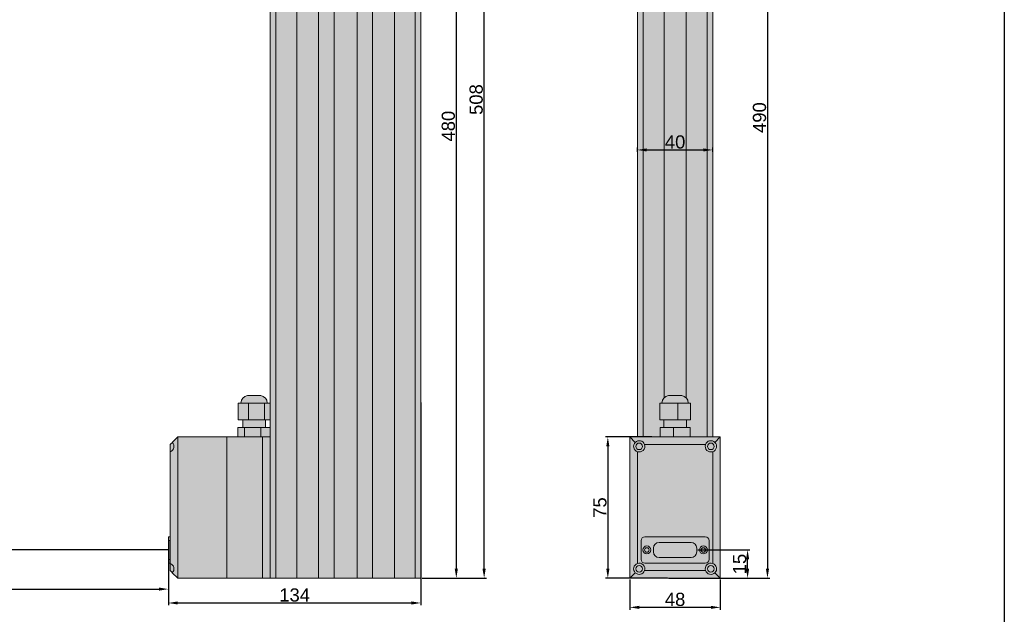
# Model space of a CAD drawing. Header units: millimetres. Extents: x 1690 to 10670, y 1931 to 4673.
# Tile 37 of 48: x 6580 to 7102, y 3038 to 3354. Entities that reach past the tile are written whole.
import ezdxf

# ---------------------------------------------------------------- set-up
doc = ezdxf.new("R2010")
doc.units = ezdxf.units.MM
doc.styles.get("Standard").update_dxf_attribs({"font": 'arial.ttf'})
doc.dimstyles.new('ISO-25', dxfattribs={"dimtxt": 2.5, "dimasz": 2.5, "dimexe": 1.25, "dimexo": 0.625, "dimtad": 1, "dimdec": 0, "dimtxsty": 'Standard', "dimcen": 2.5, "dimadec": 0, "dimazin": 0, "dimtfac": 1, "dimtdec": 0, "dimtmove": 0, "dimatfit": 3, "dimfxl": 0, "dimarcsym": 0})

# ---------------------------------------------------------------- blocks, each defined once
blk = doc.blocks.new('*D186')
at = {"color": 0, "lineweight": -2, "transparency": 16777216}
for p, q in [((6903.54, 3056.38), (6903.54, 3040.27)), ((6951.54, 3056.38), (6951.54, 3040.27)), ((6946.54, 3041.52), (6908.54, 3041.52))]:
    blk.add_line(p, q, dxfattribs=at)
at = {"color": 0, "transparency": 16777216}
for points in [[(6908.54, 3042.35), (6908.54, 3040.69), (6903.54, 3041.52)], [(6946.54, 3042.35), (6946.54, 3040.69), (6951.54, 3041.52)]]:
    blk.add_solid(points, dxfattribs=at)
at = {"layer": 'Defpoints', "color": 0, "transparency": 16777216}
for p in [(6903.54, 3057.01), (6951.54, 3057.01), (6903.54, 3041.52)]:
    blk.add_point(p, dxfattribs=at)
at = {"color": 0, "transparency": 16777216, "insert": (6927.54, 3045.72), "char_height": 7, "attachment_point": 5}
blk.add_mtext('48', dxfattribs=at)
blk = doc.blocks.new('*D188')
at = {"color": 0, "lineweight": -2, "transparency": 16777216}
for p, q in [((6793.33, 3537.01), (6812.71, 3537.01)), ((6811.46, 3532.01), (6811.46, 3062.01)), ((6793.33, 3057.01), (6812.71, 3057.01))]:
    blk.add_line(p, q, dxfattribs=at)
at = {"color": 0, "transparency": 16777216}
for points in [[(6810.63, 3532.01), (6812.29, 3532.01), (6811.46, 3537.01)], [(6810.63, 3062.01), (6812.29, 3062.01), (6811.46, 3057.01)]]:
    blk.add_solid(points, dxfattribs=at)
at = {"layer": 'Defpoints', "color": 0, "transparency": 16777216}
for p in [(6792.7, 3537.01), (6792.7, 3057.01), (6811.46, 3057.01)]:
    blk.add_point(p, dxfattribs=at)
at = {"color": 0, "transparency": 16777216, "insert": (6807.26, 3297.01), "char_height": 7, "attachment_point": 5, "rotation": 90}
blk.add_mtext('480', dxfattribs=at)
blk = doc.blocks.new('*D189')
at = {"color": 0, "lineweight": -2, "transparency": 16777216}
for p, q in [((6939.66, 3072.01), (6967.25, 3072.01)), ((6966, 3062.01), (6966, 3067.01)), ((6952.16, 3057.01), (6967.25, 3057.01))]:
    blk.add_line(p, q, dxfattribs=at)
at = {"color": 0, "transparency": 16777216}
for points in [[(6965.17, 3067.01), (6966.83, 3067.01), (6966, 3072.01)], [(6965.17, 3062.01), (6966.83, 3062.01), (6966, 3057.01)]]:
    blk.add_solid(points, dxfattribs=at)
at = {"layer": 'Defpoints', "color": 0, "transparency": 16777216}
for p in [(6939.04, 3072.01), (6966, 3072.01), (6951.54, 3057.01)]:
    blk.add_point(p, dxfattribs=at)
at = {"color": 0, "transparency": 16777216, "insert": (6961.8, 3064.51), "char_height": 7, "attachment_point": 5, "rotation": 90}
blk.add_mtext('15', dxfattribs=at)
blk = doc.blocks.new('*D190')
at = {"color": 0, "lineweight": -2, "transparency": 16777216}
for p, q in [((6698.75, 3565.26), (6827.48, 3565.26)), ((6826.23, 3062.01), (6826.23, 3560.26)), ((6793.33, 3057.01), (6827.48, 3057.01))]:
    blk.add_line(p, q, dxfattribs=at)
at = {"color": 0, "transparency": 16777216}
for points in [[(6825.39, 3560.26), (6827.06, 3560.26), (6826.23, 3565.26)], [(6825.39, 3062.01), (6827.06, 3062.01), (6826.23, 3057.01)]]:
    blk.add_solid(points, dxfattribs=at)
at = {"layer": 'Defpoints', "color": 0, "transparency": 16777216}
for p in [(6698.13, 3565.26), (6826.23, 3565.26), (6792.7, 3057.01)]:
    blk.add_point(p, dxfattribs=at)
at = {"color": 0, "transparency": 16777216, "insert": (6822.03, 3311.13), "char_height": 7, "attachment_point": 5, "rotation": 90}
blk.add_mtext('508', dxfattribs=at)
blk = doc.blocks.new('*D194')
at = {"color": 0, "lineweight": -2, "transparency": 16777216}
for p, q in [((6907.54, 3283.32), (6907.54, 3285.63)), ((6947.54, 3283.32), (6947.54, 3285.63)), ((6912.54, 3284.38), (6942.54, 3284.38))]:
    blk.add_line(p, q, dxfattribs=at)
at = {"color": 0, "transparency": 16777216}
for points in [[(6912.54, 3285.21), (6912.54, 3283.54), (6907.54, 3284.38)], [(6942.54, 3285.21), (6942.54, 3283.54), (6947.54, 3284.38)]]:
    blk.add_solid(points, dxfattribs=at)
at = {"layer": 'Defpoints', "color": 0, "transparency": 16777216}
for p in [(6907.54, 3282.7), (6947.54, 3284.38), (6947.54, 3282.7)]:
    blk.add_point(p, dxfattribs=at)
at = {"color": 0, "transparency": 16777216, "insert": (6927.54, 3288.58), "char_height": 7, "attachment_point": 5}
blk.add_mtext('40', dxfattribs=at)
blk = doc.blocks.new('*D192')
at = {"color": 0, "lineweight": -2, "transparency": 16777216}
for p, q in [((6792.7, 3150.3), (6792.7, 3042.6)), ((6658.7, 3076.88), (6658.7, 3042.6)), ((6663.7, 3043.85), (6787.7, 3043.85))]:
    blk.add_line(p, q, dxfattribs=at)
at = {"color": 0, "transparency": 16777216}
for points in [[(6663.7, 3044.68), (6663.7, 3043.02), (6658.7, 3043.85)], [(6787.7, 3044.68), (6787.7, 3043.02), (6792.7, 3043.85)]]:
    blk.add_solid(points, dxfattribs=at)
at = {"layer": 'Defpoints', "color": 0, "transparency": 16777216}
for p in [(6792.7, 3150.93), (6658.7, 3077.51), (6792.7, 3043.85)]:
    blk.add_point(p, dxfattribs=at)
at = {"color": 0, "transparency": 16777216, "insert": (6725.7, 3048.05), "char_height": 7, "attachment_point": 5}
blk.add_mtext('134', dxfattribs=at)
blk = doc.blocks.new('*D197')
at = {"color": 0, "lineweight": -2, "transparency": 16777216}
for p, q in [((6924.16, 3546.63), (6977.8, 3546.63)), ((6976.55, 3541.63), (6976.55, 3062.01)), ((6924.16, 3057.01), (6977.8, 3057.01))]:
    blk.add_line(p, q, dxfattribs=at)
at = {"color": 0, "transparency": 16777216}
for points in [[(6975.71, 3541.63), (6977.38, 3541.63), (6976.55, 3546.63)], [(6975.71, 3062.01), (6977.38, 3062.01), (6976.55, 3057.01)]]:
    blk.add_solid(points, dxfattribs=at)
at = {"layer": 'Defpoints', "color": 0, "transparency": 16777216}
for p in [(6923.54, 3546.63), (6923.54, 3057.01), (6976.55, 3057.01)]:
    blk.add_point(p, dxfattribs=at)
at = {"color": 0, "transparency": 16777216, "insert": (6972.35, 3301.55), "char_height": 7, "attachment_point": 5, "rotation": 90}
blk.add_mtext('490', dxfattribs=at)
blk = doc.blocks.new('*D205')
at = {"color": 0, "lineweight": -2, "transparency": 16777216}
for p, q in [((6382.54, 3071.38), (6382.54, 3049.97)), ((6658.7, 3071.38), (6658.7, 3049.97)), ((6387.54, 3051.22), (6653.7, 3051.22))]:
    blk.add_line(p, q, dxfattribs=at)
at = {"color": 0, "transparency": 16777216}
for points in [[(6387.54, 3052.05), (6387.54, 3050.38), (6382.54, 3051.22)], [(6653.7, 3052.05), (6653.7, 3050.38), (6658.7, 3051.22)]]:
    blk.add_solid(points, dxfattribs=at)
at = {"layer": 'Defpoints', "color": 0, "transparency": 16777216}
for p in [(6382.54, 3072.01), (6658.7, 3072.01), (6658.7, 3051.22)]:
    blk.add_point(p, dxfattribs=at)
at = {"color": 0, "transparency": 16777216, "insert": (6520.62, 3055.4), "char_height": 7, "attachment_point": 5}
blk.add_mtext('smrZ', dxfattribs=at)
blk = doc.blocks.new('*D206')
at = {"color": 0, "lineweight": -2, "transparency": 16777216}
for p, q in [((6915.13, 3132.01), (6890.61, 3132.01)), ((6891.86, 3127.01), (6891.86, 3062.01)), ((6923.54, 3057.01), (6890.61, 3057.01))]:
    blk.add_line(p, q, dxfattribs=at)
at = {"color": 0, "transparency": 16777216}
for points in [[(6891.03, 3127.01), (6892.7, 3127.01), (6891.86, 3132.01)], [(6891.03, 3062.01), (6892.7, 3062.01), (6891.86, 3057.01)]]:
    blk.add_solid(points, dxfattribs=at)
at = {"layer": 'Defpoints', "color": 0, "transparency": 16777216}
for p in [(6915.76, 3132.01), (6891.86, 3057.01), (6924.16, 3057.01)]:
    blk.add_point(p, dxfattribs=at)
at = {"color": 0, "transparency": 16777216, "insert": (6887.68, 3094.51), "char_height": 7, "attachment_point": 5, "rotation": 90}
blk.add_mtext('75', dxfattribs=at)

msp = doc.modelspace()

# ---------------------------------------------------------------- hatches: boundary and pattern name
h = msp.add_hatch(color=252)
h.dxf.hatch_style = 1
h.paths.add_polyline_path([(6699.1, 3137.01), (6699.1, 3132.01), (6707.71, 3132.01), (6707.71, 3137.01)])
h.paths.add_polyline_path([(6695.59, 3137.01), (6695.59, 3132.01), (6699.1, 3132.01), (6699.1, 3137.01)])
h.paths.add_polyline_path([(6707.71, 3137.01), (6707.71, 3132.01), (6708.7, 3132.01), (6712.7, 3132.01), (6712.7, 3137.01)])
h.paths.add_polyline_path([(6701.19, 3141.01), (6698.2, 3141.01), (6698.2, 3137.01), (6699.1, 3137.01), (6707.71, 3137.01), (6710.2, 3137.01), (6710.2, 3141.01), (6709.73, 3141.01)])
h.paths.add_polyline_path([(6695.66, 3150.01), (6695.66, 3141.01), (6701.19, 3141.01), (6701.19, 3150.01)])
h.paths.add_polyline_path([(6701.19, 3150.01), (6701.19, 3141.01), (6709.73, 3141.01), (6709.73, 3150.01)])
h.paths.add_polyline_path([(6709.73, 3150.01), (6709.73, 3141.01), (6710.2, 3141.01), (6712.7, 3141.01), (6712.7, 3150.01)])
h.paths.add_polyline_path([(6700.7, 3153.97, 0.377965), (6697.2, 3150.01), (6701.19, 3150.01), (6709.73, 3150.01), (6711.2, 3150.01, 0.377965), (6707.7, 3153.97)])
h.paths.add_polyline_path([(6686.38, 3388.33), (6690.32, 3380.24), (6697.96, 3383.97), (6694.02, 3392.06)])
h.paths.add_polyline_path([(6686.38, 3388.33), (6683.84, 3387.09), (6687.78, 3379.01), (6690.32, 3380.24)])
h.paths.add_polyline_path([(6694.02, 3392.06), (6697.96, 3383.97), (6703.07, 3386.46), (6699.12, 3394.55)])
h.paths.add_polyline_path([(6689.13, 3379.66), (6690.32, 3380.24), (6697.96, 3383.97), (6701.72, 3385.8, -0.377958), (6700.31, 3380.7), (6699.98, 3380.54), (6699.37, 3380.24), (6698.52, 3379.83), (6697.53, 3379.34), (6696.49, 3378.84), (6695.53, 3378.37), (6694.75, 3377.99), (6694.22, 3377.73), (6694.02, 3377.63, -0.377966)])
h.paths.add_polyline_path([(6686.41, 3392.8), (6684.33, 3391.79), (6686.09, 3388.19), (6686.38, 3388.33), (6694.02, 3392.06), (6696.87, 3393.45), (6695.12, 3397.05), (6694.17, 3396.58)])
h.paths.add_polyline_path([(6684.22, 3397.29), (6679.78, 3395.13), (6681.97, 3390.63), (6686.41, 3392.8)])
h.paths.add_polyline_path([(6684.22, 3397.29), (6686.41, 3392.8), (6694.17, 3396.58), (6691.98, 3401.08)])
h.paths.add_polyline_path([(6691.98, 3401.08), (6694.17, 3396.58), (6695.12, 3397.05), (6697.48, 3398.2), (6695.29, 3402.69)])
h.paths.add_polyline_path([(6687.63, 3550.93), (6686, 3546.2), (6690.18, 3544.76), (6691.81, 3549.49)])
h.paths.add_polyline_path([(6691.81, 3549.49), (6690.18, 3544.76), (6698.37, 3541.94), (6699.99, 3546.67)])
h.paths.add_polyline_path([(6699.99, 3546.67), (6698.37, 3541.94), (6702.38, 3540.56), (6704.01, 3545.29)])
h.paths.add_polyline_path([(6704.01, 3545.29), (6702.38, 3540.56), (6705.43, 3539.51), (6707.06, 3544.24)])
h.paths.add_polyline_path([(6695.2, 3552.55), (6691.45, 3553.84), (6690.15, 3550.06), (6691.81, 3549.49), (6699.99, 3546.67), (6704.01, 3545.29), (6704.87, 3544.99), (6706.18, 3548.77), (6704.98, 3549.18), (6703.05, 3549.85)])
h.paths.add_polyline_path([(6698.13, 3561.06), (6695.2, 3552.55), (6703.05, 3549.85), (6705.98, 3558.36)])
h.paths.add_polyline_path([(6692.2, 3563.1), (6689.27, 3554.59), (6695.2, 3552.55), (6698.13, 3561.06)])
h.paths.add_polyline_path([(6705.98, 3558.36), (6703.05, 3549.85), (6704.98, 3549.18), (6706.18, 3548.77), (6708.69, 3547.91), (6711.62, 3556.42), (6707.91, 3557.69)])
h.paths.add_polyline_path([(6704.65, 3563.01), (6704.61, 3563.03), (6704.27, 3563.14), (6703.6, 3563.37), (6702.7, 3563.69), (6701.64, 3564.05), (6700.56, 3564.42), (6699.56, 3564.77), (6698.75, 3565.04), (6698.22, 3565.23), (6698.04, 3565.29, 0.377967), (6693.43, 3562.68), (6698.13, 3561.06), (6705.98, 3558.36), (6707.91, 3557.69), (6710.05, 3556.96, 0.377955), (6708.03, 3561.85), (6707.94, 3561.88), (6707.52, 3562.02), (6706.79, 3562.27), (6705.84, 3562.6), (6704.77, 3562.97)])
at = {"true_color": 0xf0f0f0}
h = msp.add_hatch(color=7, dxfattribs=at)
h.dxf.hatch_style = 1
h.paths.add_polyline_path([(6712.7, 3537.01), (6712.7, 3411.19), (6712.7, 3132.01), (6712.7, 3057.01), (6715.7, 3057.01), (6715.7, 3537.01)])
h.paths.add_polyline_path([(6715.7, 3537.01), (6715.7, 3057.01), (6726.79, 3057.01), (6726.79, 3537.01)])
h.paths.add_polyline_path([(6727.59, 3537.01), (6726.79, 3537.01), (6726.79, 3057.01), (6727.59, 3057.01), (6737.59, 3057.01), (6738.39, 3057.01), (6738.39, 3537.01), (6737.59, 3537.01)])
h.paths.add_polyline_path([(6738.39, 3537.01), (6738.39, 3057.01), (6746.59, 3057.01), (6746.59, 3537.01)])
h.paths.add_polyline_path([(6746.59, 3537.01), (6746.59, 3057.01), (6758.81, 3057.01), (6758.81, 3537.01)])
h.paths.add_polyline_path([(6758.81, 3537.01), (6758.81, 3057.01), (6767.01, 3057.01), (6767.01, 3537.01)])
h.paths.add_polyline_path([(6767.81, 3537.01), (6767.01, 3537.01), (6767.01, 3057.01), (6767.81, 3057.01), (6777.81, 3057.01), (6778.61, 3057.01), (6778.61, 3537.01), (6777.81, 3537.01)])
h.paths.add_polyline_path([(6778.61, 3537.01), (6778.61, 3057.01), (6789.7, 3057.01), (6789.7, 3537.01)])
h.paths.add_polyline_path([(6789.7, 3537.01), (6789.7, 3057.01), (6792.7, 3057.01), (6792.7, 3537.01)])
h.paths.add_polyline_path([(6907.54, 3363.32), (6907.54, 3132.01), (6910.54, 3132.01), (6910.54, 3366.73)])
edge = h.paths.add_edge_path()
edge.add_spline(control_points=[(6914, 3373.07), (6914.07, 3372.87), (6914.22, 3372.47), (6914.27, 3371.91), (6914.22, 3371.31), (6914.06, 3370.75), (6913.78, 3370.45), (6913.68, 3370.34)], knot_values=[0, 0, 0, 0, 0.226559, 0.443448, 0.599747, 0.855612, 0.999997, 0.999997, 0.999997, 0.999997], degree=3, periodic=0)
edge.add_line((6913.88, 3370.45), (6913.71, 3370.33))
edge.add_line((6913.71, 3370.33), (6910.54, 3366.73))
edge.add_line((6910.54, 3366.73), (6910.54, 3132.01))
edge.add_line((6910.54, 3132.01), (6919.62, 3132.01))
edge.add_line((6919.62, 3132.01), (6919.62, 3137.01))
edge.add_line((6919.62, 3137.01), (6921.54, 3137.01))
edge.add_line((6921.54, 3137.01), (6921.54, 3141.01))
edge.add_line((6921.54, 3141.01), (6920.87, 3141.01))
edge.add_line((6920.87, 3141.01), (6919.42, 3141.01))
edge.add_line((6919.42, 3141.01), (6919.42, 3150.01))
edge.add_line((6919.42, 3150.01), (6920.54, 3150.01))
edge.add_arc((6924.54, 3150.01), 4, 134.427, 180, ccw=False)
edge.add_line((6921.74, 3152.86), (6921.74, 3380.81))
edge.add_line((6921.74, 3380.81), (6919.74, 3380.81))
edge.add_line((6919.74, 3380.81), (6919.04, 3380.02))
edge.add_line((6919.04, 3380.02), (6919.04, 3379.31))
edge.add_spline(control_points=[(6919.04, 3379.69), (6919.05, 3379.47), (6918.99, 3378.99), (6918.79, 3378.51), (6918.6, 3378.31), (6918.58, 3378.3)], knot_values=[0.073575, 0.073575, 0.073575, 0.073575, 0.334286, 0.643812, 0.675778, 0.675778, 0.675778, 0.675778], degree=3, periodic=0)
edge.add_line((6918.54, 3378.22), (6914, 3373.07))
h.paths.add_polyline_path([(6925.14, 3380.81), (6921.74, 3380.81), (6921.74, 3152.86, -0.163964), (6924.04, 3153.97), (6931.04, 3153.97, -0.377965), (6934.54, 3150.01), (6935.66, 3150.01), (6935.66, 3141.01), (6933.54, 3141.01), (6933.54, 3137.01), (6934.54, 3137.01), (6935.46, 3137.01), (6935.46, 3132.01), (6944.54, 3132.01), (6944.54, 3380.81), (6943.04, 3380.81), (6938.33, 3380.81), (6938.08, 3380.24), (6929.89, 3379.01)])
edge = h.paths.add_edge_path()
edge.add_spline(control_points=[(6933.34, 3377.57), (6933.1, 3377.53), (6932.39, 3377.43), (6931.16, 3377.39), (6929.73, 3377.54), (6928.43, 3377.86), (6927.33, 3378.34), (6926.4, 3378.94), (6925.65, 3379.68), (6925.16, 3380.32), (6925.01, 3380.73), (6924.98, 3380.81)], knot_values=[0, 0, 0, 0, 0.047741, 0.14105, 0.234926, 0.32642, 0.40812, 0.482352, 0.553346, 0.624572, 0.641508, 0.641508, 0.641508, 0.641508], degree=3, periodic=0)
edge.add_line((6924.98, 3380.81), (6921.74, 3380.81))
edge.add_line((6921.74, 3380.81), (6921.74, 3152.86))
edge.add_arc((6924.54, 3150.01), 4, 97.1806, 134.427, ccw=False)
edge.add_line((6924.04, 3153.97), (6931.04, 3153.97))
edge.add_arc((6930.54, 3150.01), 4, 405.573, 442.8194, ccw=False)
edge.add_line((6933.34, 3152.86), (6933.34, 3377.57))
h.paths.add_polyline_path([(6944.54, 3380.81), (6944.54, 3132.01), (6947.54, 3132.01), (6947.54, 3380.81)])
at = {"true_color": 0xff7575}
h = msp.add_hatch(color=11, dxfattribs=at)
h.dxf.hatch_style = 1
h.paths.add_polyline_path([(6919.04, 3076.01, 0.414027), (6916.04, 3073.01), (6916.04, 3071.01, 0.414214), (6919.04, 3068.01), (6936.04, 3068.01, 0.414376), (6939.04, 3071.01), (6939.04, 3073.01, 0.414238), (6936.04, 3076.01)])
h.paths.add_polyline_path([(6927.54, 3483.98), (6925.42, 3483.82), (6923.35, 3483.35), (6921.4, 3482.58), (6919.61, 3481.54), (6918.05, 3480.24), (6916.74, 3478.73), (6915.72, 3477.04), (6915.03, 3475.23), (6914.68, 3473.34), (6914.68, 3471.43), (6915.03, 3469.54), (6915.72, 3467.73), (6916.74, 3466.05), (6918.05, 3464.53), (6919.61, 3463.24), (6921.4, 3462.19), (6923.35, 3461.42), (6925.42, 3460.95), (6927.54, 3460.79), (6929.66, 3460.95), (6931.73, 3461.42), (6933.68, 3462.19), (6935.46, 3463.24), (6937.03, 3464.53), (6938.34, 3466.05), (6939.35, 3467.73), (6940.04, 3469.54), (6940.39, 3471.43), (6940.39, 3473.34), (6940.04, 3475.23), (6939.35, 3477.04), (6938.34, 3478.73), (6937.03, 3480.24), (6935.46, 3481.54), (6933.68, 3482.58), (6931.73, 3483.35), (6929.66, 3483.82)])
h = msp.add_hatch(color=252)
h.dxf.hatch_style = 1
h.paths.add_polyline_path([(6919.62, 3137.01), (6919.62, 3132.01), (6926.62, 3132.01), (6926.62, 3137.01)])
h.paths.add_polyline_path([(6926.62, 3137.01), (6926.62, 3132.01), (6935.46, 3132.01), (6935.46, 3137.01), (6934.54, 3137.01)])
h.paths.add_polyline_path([(6921.54, 3141.01), (6921.54, 3137.01), (6926.62, 3137.01), (6933.54, 3137.01), (6933.54, 3141.01), (6928.99, 3141.01)])
h.paths.add_polyline_path([(6920.87, 3150.01), (6919.42, 3150.01), (6919.42, 3141.01), (6920.87, 3141.01), (6928.99, 3141.01), (6928.99, 3150.01)])
h.paths.add_polyline_path([(6928.99, 3150.01), (6928.99, 3141.01), (6933.54, 3141.01), (6935.66, 3141.01), (6935.66, 3150.01)])
h.paths.add_polyline_path([(6924.04, 3153.97, 0.377965), (6920.54, 3150.01), (6920.87, 3150.01), (6928.99, 3150.01), (6934.54, 3150.01, 0.377965), (6931.04, 3153.97)])
h.paths.add_polyline_path([(6925.14, 3380.81), (6929.89, 3379.01), (6929.89, 3380.81)], flags=17)
edge = h.paths.add_edge_path()
edge.add_line((6925.14, 3380.81), (6924.98, 3380.81))
edge.add_spline(control_points=[(6924.98, 3380.81), (6925.01, 3380.73), (6925.16, 3380.32), (6925.65, 3379.68), (6926.4, 3378.94), (6927.33, 3378.34), (6928.43, 3377.86), (6929.73, 3377.54), (6931.16, 3377.39), (6932.39, 3377.43), (6933.1, 3377.53), (6933.34, 3377.57)], knot_values=[0, 0, 0, 0, 0.016936, 0.088162, 0.159157, 0.233388, 0.315089, 0.406582, 0.500459, 0.593768, 0.641508, 0.641508, 0.641508, 0.641508], degree=3, periodic=0)
edge.add_spline(control_points=[(6933.34, 3377.57), (6933.58, 3377.61), (6934.34, 3377.78), (6935.44, 3378.17), (6936.54, 3378.84), (6937.31, 3379.5), (6937.63, 3380.01), (6937.74, 3380.19)], knot_values=[0.641508, 0.641508, 0.641508, 0.641508, 0.690121, 0.795046, 0.879293, 0.957104, 1, 1, 1, 1], degree=3, periodic=0)
edge.add_line((6937.74, 3380.19), (6929.89, 3379.01))
edge.add_line((6929.89, 3379.01), (6925.14, 3380.81))
h.paths.add_polyline_path([(6929.89, 3380.81), (6929.89, 3379.01), (6937.74, 3380.19), (6938.08, 3380.24), (6938.08, 3380.81)])
at = {"true_color": 0xf0f0f0}
h = msp.add_hatch(color=7, dxfattribs=at)
h.dxf.hatch_style = 1
edge = h.paths.add_edge_path()
edge.add_spline(control_points=[(6933.34, 3377.57), (6933.1, 3377.53), (6932.39, 3377.43), (6931.16, 3377.39), (6929.73, 3377.54), (6928.43, 3377.86), (6927.33, 3378.34), (6926.4, 3378.94), (6925.65, 3379.68), (6925.16, 3380.32), (6925.01, 3380.73), (6924.98, 3380.81)], knot_values=[0, 0, 0, 0, 0.047741, 0.14105, 0.234926, 0.32642, 0.40812, 0.482352, 0.553346, 0.624572, 0.641508, 0.641508, 0.641508, 0.641508], degree=3, periodic=0)
edge.add_line((6924.98, 3380.81), (6921.74, 3380.81))
edge.add_line((6921.74, 3380.81), (6921.74, 3152.86))
edge.add_arc((6924.54, 3150.01), 4, 97.1806, 134.427, ccw=False)
edge.add_line((6924.04, 3153.97), (6931.04, 3153.97))
edge.add_arc((6930.54, 3150.01), 4, 405.573, 442.8194, ccw=False)
edge.add_line((6933.34, 3152.86), (6933.34, 3377.57))
h = msp.add_hatch(color=254)
h.dxf.hatch_style = 1
h.paths.add_polyline_path([(6663.7, 3132.01), (6663.7, 3057.01), (6689.7, 3057.01), (6689.7, 3132.01)])
h.paths.add_polyline_path([(6689.7, 3132.01), (6689.7, 3057.01), (6708.7, 3057.01), (6708.7, 3132.01)])
h.paths.add_polyline_path([(6708.7, 3132.01), (6708.7, 3057.01), (6712.7, 3057.01), (6712.7, 3132.01)])
h.paths.add_polyline_path([(6660.82, 3129.13), (6660.82, 3129.13, -0.551624), (6659.7, 3124.18), (6659.7, 3064.83, -0.551624), (6660.82, 3059.88), (6660.82, 3059.88), (6663.7, 3057.01), (6663.7, 3132.01)])
h.paths.add_polyline_path([(6659.7, 3064.83), (6659.7, 3061.01), (6660.2, 3060.51), (6660.65, 3060.06), (6660.82, 3059.88, 0.551624)])
h.paths.add_polyline_path([(6660.2, 3128.51), (6659.7, 3128.01), (6659.7, 3124.18, 0.551624), (6660.82, 3129.13), (6660.65, 3128.95)], flags=17)
h.paths.add_polyline_path([(6658.7, 3077.01), (6658.7, 3067.01), (6659.7, 3067.01), (6659.7, 3077.01)])
h.paths.add_polyline_path([(6658.7, 3067.01), (6658.7, 3065.01), (6659.7, 3065.01), (6659.7, 3067.01)])
h.paths.add_polyline_path([(6658.7, 3079.01), (6658.7, 3077.01), (6659.7, 3077.01), (6659.7, 3079.01)])
h = msp.add_hatch(color=254)
h.dxf.hatch_style = 1
h.paths.add_polyline_path([(6911.37, 3128.01, -0.630602), (6907.54, 3124.18), (6907.54, 3064.83, -0.630602), (6911.37, 3061.01), (6943.71, 3061.01, -0.630602), (6947.54, 3064.83), (6947.54, 3124.18, -0.630602), (6943.71, 3128.01)])
h.paths.add_polyline_path([(6943.54, 3079.01, -0.414224), (6945.54, 3077.01), (6945.54, 3067.01, -0.414123), (6943.54, 3065.01), (6911.54, 3065.01, -0.41407), (6909.54, 3067), (6909.54, 3077, -0.414436), (6911.54, 3079.01)], flags=16)
h.paths.add_polyline_path([(6936.04, 3076.01, -0.414238), (6939.04, 3073.01), (6939.04, 3071.01, -0.414376), (6936.04, 3068.01), (6919.04, 3068.01, -0.414214), (6916.04, 3071.01), (6916.04, 3073.01, -0.414027), (6919.04, 3076.01)], flags=0)
h.paths.add_polyline_path([(6912.54, 3069.91, -1), (6912.54, 3074.11, -1)], flags=0)
h.paths.add_polyline_path([(6942.54, 3074.11, -1), (6942.54, 3069.91, -1)], flags=0)
h.paths.add_polyline_path([(6912.54, 3070.81, -1), (6912.54, 3073.21, -1)], flags=0)
h.paths.add_polyline_path([(6942.54, 3073.21, -1), (6942.54, 3070.81, -1)], flags=0)
h.paths.add_polyline_path([(6906.42, 3129.13), (6903.54, 3132.01), (6903.54, 3057.01), (6906.42, 3059.88, -0.551624), (6907.54, 3064.83), (6907.54, 3124.18, -0.551625)])
h.paths.add_polyline_path([(6903.54, 3132.01), (6906.42, 3129.13, -0.551624), (6911.37, 3128.01), (6943.71, 3128.01, -0.551624), (6948.66, 3129.13), (6951.54, 3132.01)])
h.paths.add_polyline_path([(6948.66, 3129.13, -0.551624), (6947.54, 3124.18), (6947.54, 3064.83, -0.551624), (6948.66, 3059.88), (6951.54, 3057.01), (6951.54, 3132.01)])
h.paths.add_polyline_path([(6911.37, 3061.01, -0.551624), (6906.42, 3059.88), (6903.54, 3057.01), (6951.54, 3057.01), (6948.66, 3059.88, -0.551624), (6943.71, 3061.01)])
h.paths.add_polyline_path([(6912.54, 3073.21, 1), (6912.54, 3070.81, 1)], flags=0)
h.paths.add_polyline_path([(6908.54, 3060.26, 1), (6908.54, 3063.76, 1)])
h.paths.add_polyline_path([(6946.54, 3063.76, 1), (6946.54, 3060.26, 1)])
h.paths.add_polyline_path([(6942.54, 3070.81, 1), (6942.54, 3073.21, 1)], flags=0)
h.paths.add_polyline_path([(6946.54, 3128.76, 1), (6946.54, 3125.26, 1)])
h.paths.add_polyline_path([(6908.54, 3128.76, 1), (6908.54, 3125.26, 1)])
h = msp.add_hatch(color=254)
h.dxf.hatch_style = 1
h.paths.add_polyline_path([(6907.54, 3064.83, 0.551624), (6906.42, 3059.88, 0.551624), (6911.37, 3061.01, 0.630602)])
h.paths.add_polyline_path([(6908.54, 3060.26, -1), (6908.54, 3063.76, -1)], flags=16)
h.paths.add_polyline_path([(6943.71, 3061.01, 0.551624), (6948.66, 3059.88, 0.551624), (6947.54, 3064.83, 0.630602)])
h.paths.add_polyline_path([(6946.54, 3063.76, -1), (6946.54, 3060.26, -1)], flags=16)
h.paths.add_polyline_path([(6943.71, 3128.01, 0.630602), (6947.54, 3124.18, 0.551624), (6948.66, 3129.13, 0.551624)])
h.paths.add_polyline_path([(6946.54, 3128.76, -1), (6946.54, 3125.26, -1)], flags=16)
h.paths.add_polyline_path([(6906.42, 3129.13, 0.551624), (6907.54, 3124.18, 0.630602), (6911.37, 3128.01, 0.551624)])
h.paths.add_polyline_path([(6908.54, 3125.26, -1), (6908.54, 3128.76, -1)], flags=16)
h.paths.add_polyline_path([(6912.54, 3070.81, 1), (6912.54, 3073.21, 1)])
h.paths.add_polyline_path([(6942.54, 3070.81, 1), (6942.54, 3073.21, 1)])
h = msp.add_hatch(color=254)
h.dxf.hatch_style = 1
h.paths.add_polyline_path([(6911.54, 3079.01, 0.414436), (6909.54, 3077), (6909.54, 3067, 0.41407), (6911.54, 3065.01), (6943.54, 3065.01, 0.414123), (6945.54, 3067.01), (6945.54, 3077.01, 0.414224), (6943.54, 3079.01)])
h.paths.add_polyline_path([(6936.04, 3076.01, -0.414238), (6939.04, 3073.01), (6939.04, 3071.01, -0.414376), (6936.04, 3068.01), (6919.04, 3068.01, -0.414214), (6916.04, 3071.01), (6916.04, 3073.01, -0.414027), (6919.04, 3076.01)], flags=16)
h.paths.add_polyline_path([(6942.54, 3074.11, -1), (6942.54, 3069.91, -1)], flags=16)
h.paths.add_polyline_path([(6942.54, 3073.21, -1), (6942.54, 3070.81, -1)], flags=0)
h.paths.add_polyline_path([(6912.54, 3069.91, -1), (6912.54, 3074.11, -1)], flags=16)
h.paths.add_polyline_path([(6912.54, 3070.81, -1), (6912.54, 3073.21, -1)], flags=0)
h = msp.add_hatch(color=254)
h.dxf.hatch_style = 1
h.paths.add_polyline_path([(6912.54, 3069.91, 1), (6912.54, 3074.11, 1)])
h.paths.add_polyline_path([(6912.54, 3073.21, -1), (6912.54, 3070.81, -1)], flags=16)
h.paths.add_polyline_path([(6942.54, 3069.91, 1), (6942.54, 3074.11, 1)])
h.paths.add_polyline_path([(6942.54, 3073.21, -1), (6942.54, 3070.81, -1)], flags=16)

# ---------------------------------------------------------------- linework, layer by layer
at = {"color": 7, "linetype": 'Continuous', "lineweight": 15}
for p, q in [((6715.7, 3537.01), (6715.7, 3057.01)), ((6726.79, 3057.01), (6726.79, 3537.01)), ((6738.39, 3537.01), (6738.39, 3057.01)), ((6746.59, 3057.01), (6746.59, 3537.01)), ((6758.81, 3537.01), (6758.81, 3057.01)), ((6767.01, 3057.01), (6767.01, 3537.01)), ((6778.61, 3537.01), (6778.61, 3057.01)), ((6789.7, 3537.01), (6789.7, 3057.01)), ((6792.7, 3537.01), (6792.7, 3057.01)), ((6712.7, 3411.19), (6712.7, 3132.01)), ((6921.74, 3152.86), (6921.74, 3380.81)), ((6947.54, 3380.81), (6947.54, 3132.01)), ((6933.34, 3377.6), (6933.34, 3152.86)), ((6907.54, 3132.01), (6907.54, 3363.32)), ((6695.66, 3150.01), (6701.19, 3150.01)), ((6695.66, 3150.01), (6695.66, 3141.01)), ((6700.7, 3153.97), (6707.7, 3153.97)), ((6701.19, 3150.01), (6701.19, 3141.01)), ((6701.19, 3150.01), (6709.73, 3150.01)), ((6709.73, 3150.01), (6709.73, 3141.01)), ((6709.73, 3150.01), (6712.7, 3150.01)), ((6919.42, 3150.01), (6919.42, 3141.01)), ((6919.42, 3150.01), (6920.87, 3150.01)), ((6920.87, 3150.01), (6928.99, 3150.01)), ((6924.04, 3153.97), (6931.04, 3153.97)), ((6928.99, 3150.01), (6928.99, 3141.01)), ((6928.99, 3150.01), (6935.66, 3150.01)), ((6935.66, 3150.01), (6935.66, 3141.01)), ((6695.66, 3141.01), (6701.19, 3141.01)), ((6698.2, 3141.01), (6698.2, 3137.01)), ((6701.19, 3141.01), (6709.73, 3141.01)), ((6709.73, 3141.01), (6712.7, 3141.01)), ((6710.2, 3137.01), (6710.2, 3141.01)), ((6919.42, 3141.01), (6920.87, 3141.01)), ((6920.87, 3141.01), (6928.99, 3141.01)), ((6921.54, 3141.01), (6921.54, 3137.01)), ((6928.99, 3141.01), (6935.66, 3141.01)), ((6933.54, 3137.01), (6933.54, 3141.01)), ((6695.59, 3137.01), (6699.1, 3137.01)), ((6695.59, 3137.01), (6695.59, 3132.01)), ((6699.1, 3137.01), (6707.71, 3137.01)), ((6699.1, 3137.01), (6699.1, 3132.01)), ((6707.71, 3137.01), (6712.7, 3137.01)), ((6707.71, 3137.01), (6707.71, 3132.01)), ((6919.62, 3137.01), (6926.62, 3137.01)), ((6919.62, 3137.01), (6919.62, 3132.01)), ((6926.62, 3137.01), (6934.54, 3137.01)), ((6926.62, 3137.01), (6926.62, 3132.01)), ((6934.54, 3137.01), (6935.46, 3137.01)), ((6935.46, 3137.01), (6935.46, 3132.01)), ((6660.82, 3129.13), (6663.7, 3132.01)), ((6663.7, 3132.01), (6689.7, 3132.01)), ((6663.7, 3132.01), (6663.7, 3057.01)), ((6689.7, 3057.01), (6689.7, 3132.01)), ((6689.7, 3132.01), (6708.7, 3132.01)), ((6708.7, 3057.01), (6708.7, 3132.01)), ((6708.7, 3132.01), (6712.7, 3132.01)), ((6712.7, 3132.01), (6712.7, 3057.01)), ((6903.54, 3057.01), (6903.54, 3132.01)), ((6903.54, 3132.01), (6951.54, 3132.01)), ((6903.54, 3132.01), (6906.42, 3129.13)), ((6948.66, 3129.13), (6951.54, 3132.01)), ((6951.54, 3132.01), (6951.54, 3057.01)), ((6659.7, 3128.01), (6659.7, 3124.18)), ((6659.7, 3064.83), (6659.7, 3124.18)), ((6907.54, 3124.18), (6907.54, 3064.83)), ((6943.71, 3128.01), (6911.37, 3128.01)), ((6947.54, 3064.83), (6947.54, 3124.18)), ((6658.7, 3077.01), (6658.7, 3079.01)), ((6658.7, 3079.01), (6659.7, 3079.01)), ((6659.7, 3077.01), (6658.7, 3077.01)), ((6658.7, 3067.01), (6658.7, 3077.01)), ((6909.54, 3077.01), (6909.54, 3067.01)), ((6943.54, 3079.01), (6911.54, 3079.01)), ((6945.54, 3067.01), (6945.54, 3077.01)), ((6916.04, 3071.01), (6916.04, 3073.01)), ((6919.04, 3076.01), (6936.04, 3076.01)), ((6939.04, 3073.01), (6939.04, 3071.01)), ((6658.7, 3067.01), (6659.7, 3067.01)), ((6658.7, 3065.01), (6658.7, 3067.01)), ((6936.04, 3068.01), (6919.04, 3068.01)), ((6659.7, 3065.01), (6658.7, 3065.01)), ((6659.7, 3064.83), (6659.7, 3061.01)), ((6911.37, 3061.01), (6943.71, 3061.01)), ((6911.54, 3065.01), (6943.54, 3065.01)), ((6660.82, 3059.88), (6663.7, 3057.01)), ((6663.7, 3057.01), (6689.7, 3057.01)), ((6689.7, 3057.01), (6708.7, 3057.01)), ((6712.7, 3057.01), (6708.7, 3057.01)), ((6712.7, 3057.01), (6715.7, 3057.01)), ((6715.7, 3057.01), (6726.79, 3057.01)), ((6726.79, 3057.01), (6727.59, 3057.01)), ((6727.59, 3057.01), (6737.59, 3057.01)), ((6737.59, 3057.01), (6738.39, 3057.01)), ((6738.39, 3057.01), (6746.59, 3057.01)), ((6746.59, 3057.01), (6758.81, 3057.01)), ((6758.81, 3057.01), (6767.01, 3057.01)), ((6767.01, 3057.01), (6767.81, 3057.01)), ((6767.81, 3057.01), (6777.81, 3057.01)), ((6777.81, 3057.01), (6778.61, 3057.01)), ((6778.61, 3057.01), (6789.7, 3057.01)), ((6789.7, 3057.01), (6792.7, 3057.01)), ((6903.54, 3057.01), (6906.42, 3059.88)), ((6951.54, 3057.01), (6903.54, 3057.01)), ((6948.66, 3059.88), (6951.54, 3057.01))]:
    msp.add_line(p, q, dxfattribs=at)
at = {"color": 8, "linetype": 'Continuous', "lineweight": 15}
for p, q in [((6944.54, 3380.81), (6944.54, 3132.01)), ((6910.54, 3366.73), (6910.54, 3132.01))]:
    msp.add_line(p, q, dxfattribs=at)
at = {"color": 1}
msp.add_line((6658.7, 3072.01), (6190.41, 3072.01), dxfattribs=at)
msp.add_lwpolyline([(6088.34, 3703.11), (7102.19, 3703.11), (7102.19, 2701.51), (6088.34, 2701.51)], close=True, dxfattribs=at)
at = {"color": 7, "linetype": 'Continuous', "lineweight": 15, "flags": 128}
for points in [[(6660.82, 3129.13), (6660.65, 3128.95), (6660.2, 3128.51), (6659.7, 3128.01)], [(6659.7, 3061.01), (6660.2, 3060.51), (6660.65, 3060.06), (6660.82, 3059.88)]]:
    msp.add_lwpolyline(points, dxfattribs=at)
at = {"color": 7, "linetype": 'Continuous', "lineweight": 15}
for centre, radius in [((6908.54, 3127.01), 1.75), ((6946.54, 3127.01), 1.75), ((6912.54, 3072.01), 2.1), ((6912.54, 3072.01), 1.2), ((6942.54, 3072.01), 2.1), ((6942.54, 3072.01), 1.2), ((6908.54, 3062.01), 1.75), ((6946.54, 3062.01), 1.75)]:
    msp.add_circle(centre, radius, dxfattribs=at)
for centre, radius, start, end in [((6701.2, 3150.01), 4, 97.1808, 180), ((6707.2, 3150.01), 4, 0, 82.8192), ((6924.54, 3150.01), 4, 97.1808, 180), ((6930.54, 3150.01), 4, 0, 82.8192), ((6658.7, 3127.01), 3, 289.4712, 45), ((6908.54, 3127.01), 3, 135, 250.5288), ((6908.54, 3127.01), 3, 19.4712, 135), ((6946.54, 3127.01), 3, 45, 160.5288), ((6946.54, 3127.01), 3, 289.4712, 45), ((6908.54, 3127.01), 3, 250.5288, 19.4712), ((6946.54, 3127.01), 3, 160.5288, 289.4712), ((6911.54, 3077.01), 2, 90, 180), ((6943.54, 3077.01), 2, 0, 90), ((6919.04, 3073.01), 3, 90, 180), ((6936.04, 3073.01), 3, 0, 90), ((6911.54, 3067.01), 2, 180, 270), ((6919.04, 3071.01), 3, 180, 270), ((6936.04, 3071.01), 3, 270, 0), ((6943.54, 3067.01), 2, 270, 0), ((6658.7, 3062.01), 3, 315, 70.5288), ((6908.54, 3062.01), 3, 109.4712, 225), ((6908.54, 3062.01), 3, 225, 340.5288), ((6908.54, 3062.01), 3, 340.5288, 109.4712), ((6946.54, 3062.01), 3, 70.5288, 199.4712), ((6946.54, 3062.01), 3, 199.4712, 315), ((6946.54, 3062.01), 3, 315, 70.5288)]:
    msp.add_arc(centre, radius, start, end, dxfattribs=at)

# ---------------------------------------------------------------- dimensions: what is measured, and where the dimension line sits
for base, p1, p2, angle, override, picture, middle in [((6826.23, 3565.26), (6792.7, 3057.01), (6698.13, 3565.26), 90, {"dimtxt": 7, "dimasz": 5, "dimdec": 0}, '*D190', (6822.03, 3311.13)), ((6811.46, 3057.01), (6792.7, 3537.01), (6792.7, 3057.01), 90, {"dimtxt": 7, "dimasz": 5}, '*D188', (6807.26, 3297.01)), ((6947.54, 3284.38), (6907.54, 3282.7), (6947.54, 3282.7), 180, {"dimtxt": 7, "dimasz": 5, "dimdec": 0}, '*D194', (6927.54, 3288.58)), ((6792.7, 3043.85), (6658.7, 3077.51), (6792.7, 3150.93), 180, {"dimtxt": 7, "dimasz": 5, "dimdec": 0}, '*D192', (6725.7, 3048.05)), ((6891.86, 3057.01), (6915.76, 3132.01), (6924.16, 3057.01), 90, {"dimtxt": 7, "dimasz": 5}, '*D206', (6887.68, 3094.51)), ((6966, 3072.01), (6951.54, 3057.01), (6939.04, 3072.01), 90, {"dimtxt": 7, "dimasz": 5, "dimdec": 0}, '*D189', (6961.8, 3064.51)), ((6903.54, 3041.52), (6951.54, 3057.01), (6903.54, 3057.01), 180, {"dimtxt": 7, "dimasz": 5, "dimdec": 0}, '*D186', (6927.54, 3045.72))]:
    dim = msp.add_linear_dim(base=base, p1=p1, p2=p2, angle=angle, dimstyle='ISO-25', override=override)
    dim.commit()
    dim.dimension.update_dxf_attribs({"geometry": picture, "text_midpoint": middle})
dim = msp.add_linear_dim(base=(6976.55, 3057.01), p1=(6923.54, 3546.63), p2=(6923.54, 3057.01), angle=90, dimstyle='ISO-25', override={"dimtxt": 7, "dimasz": 5})
dim.commit()
dim.dimension.update_dxf_attribs({"geometry": '*D197', "text_midpoint": (6976.55, 3301.55), "dimtype": 160})
at = {"color": 1}
dim = msp.add_linear_dim(base=(6658.7, 3051.22), p1=(6382.54, 3072.01), p2=(6658.7, 3072.01), text='smrZ', dimstyle='ISO-25', override={"dimtxt": 7, "dimasz": 5}, dxfattribs=at)
dim.commit()
dim.dimension.update_dxf_attribs({"geometry": '*D205', "text_midpoint": (6520.62, 3055.4)})

doc.saveas('drawing.dxf')
